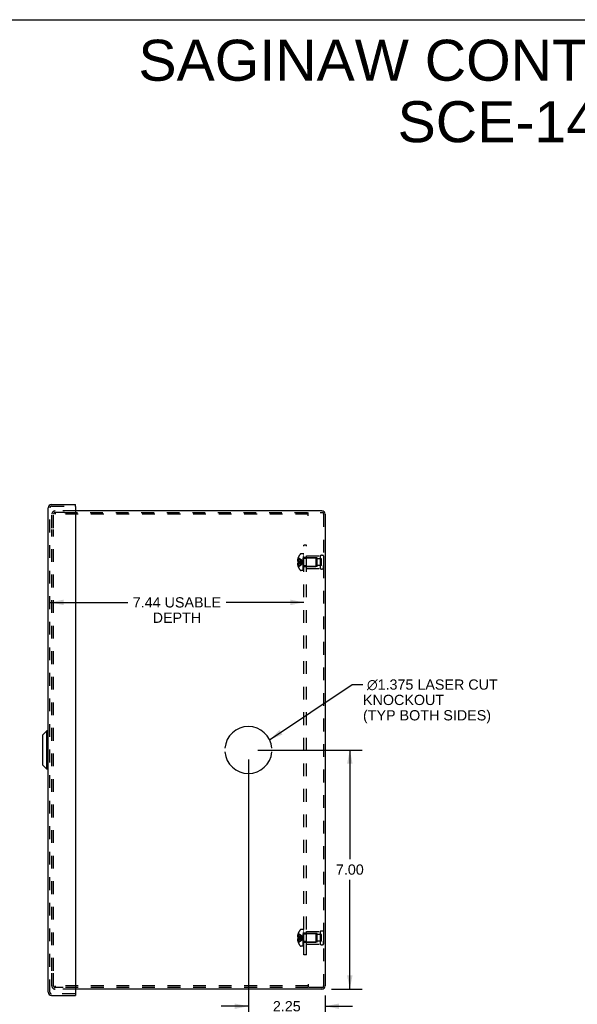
# Model space of a CAD drawing. Header units: inches. Extents: x 0 to 68, y 0 to 44.
# Tile 12 of 13: x 33.6 to 49.9, y 15.2 to 44. Entities that reach past the tile are written whole.
import ezdxf

# ---------------------------------------------------------------- set-up
doc = ezdxf.new("R2010")
doc.units = ezdxf.units.IN
doc.header["$LTSCALE"] = 3.74
doc.header["$MEASUREMENT"] = 0
doc.linetypes.add('HIDDEN', pattern=[0.2, 0.1, -0.1])
doc.layers.get('0').update_dxf_attribs({"linetype": 'CONTINUOUS'})
for name, color, linetype in [('DEFAULT_2', 8, 'HIDDEN'), ('DIMENSIONS', 7, 'CONTINUOUS'), ('DOOR_ASSEMBLY', 7, 'CONTINUOUS'), ('OPEN', 7, 'CONTINUOUS'), ('SUBPANEL', 7, 'CONTINUOUS')]:
    doc.layers.add(name, color=color, linetype=linetype)
doc.styles.get("Standard").update_dxf_attribs({"font": 'arial.ttf'})
doc.dimstyles.new('DIMSTYLE_1', dxfattribs={"dimtxt": 0.3, "dimasz": 0.4, "dimexe": 0.09, "dimexo": 0.07, "dimgap": 0.0375, "dimtad": 0, "dimtih": 1, "dimtoh": 1, "dimzin": 4, "dimdsep": 46, "dimtxsty": 'Standard', "dimblk": '_FILLED', "dimblk1": '_FILLED', "dimblk2": '_FILLED', "dimcen": 0.09, "dimadec": 3, "dimazin": 1, "dimtfac": 1, "dimtdec": 3, "dimtofl": 0, "dimtmove": 0, "dimatfit": 3, "dimldrblk": '_FILLED', "dimfxl": 0, "dimtolj": 1, "dimtzin": 4, "dimarcsym": 0})
doc.dimstyles.get("Standard").update_dxf_attribs({"dimtxt": 0.34, "dimasz": 0.4, "dimexe": 0.09, "dimexo": 0.07, "dimgap": 0.09, "dimtad": 0, "dimtih": 1, "dimtoh": 1, "dimdec": 3, "dimzin": 4, "dimdsep": 46, "dimtxsty": 'Standard', "dimblk": '_FILLED', "dimblk1": '_FILLED', "dimblk2": '_FILLED', "dimcen": 0.09, "dimadec": 3, "dimazin": 1, "dimtp": 0.001, "dimtm": 0.001, "dimtfac": 1, "dimtdec": 3, "dimtofl": 0, "dimtmove": 0, "dimatfit": 3, "dimldrblk": '_FILLED', "dimfxl": 0, "dimtolj": 1, "dimtzin": 4, "dimarcsym": 0})

# ---------------------------------------------------------------- blocks, each defined once
blk = doc.blocks.new('_FILLED')
at = {"color": 0, "linetype": 'ByBlock'}
blk.add_solid([(0, 0), (-1, 0.2), (-1, -0.2)], dxfattribs=at)
blk = doc.blocks.new('*D15')
at = {"layer": 'DIMENSIONS', "color": 2, "linetype": 'Continuous'}
for p, q in [((34.472, 26.941), (36.749, 26.941)), ((41.908, 26.941), (39.631, 26.941))]:
    blk.add_line(p, q, dxfattribs=at)
at = {"layer": 'DIMENSIONS', "color": 2, "linetype": 'Continuous', "xscale": 0.4, "yscale": 0.4, "zscale": 0.4, "rotation": 180}
blk.add_blockref('_FILLED', (34.472, 26.941), dxfattribs=at)
at = {"layer": 'DIMENSIONS', "color": 2, "linetype": 'Continuous', "xscale": 0.4, "yscale": 0.4, "zscale": 0.4}
blk.add_blockref('_FILLED', (41.908, 26.941), dxfattribs=at)
at = {"layer": 'DIMENSIONS', "color": 2, "linetype": 'Continuous', "insert": (38.19, 27.091), "char_height": 0.3, "width": 2.58178, "attachment_point": 2, "line_spacing_factor": 0.9}
blk.add_mtext('7.44 USABLE\\PDEPTH', dxfattribs=at)
blk = doc.blocks.new('*D20')
at = {"layer": 'DIMENSIONS', "color": 2, "linetype": 'Continuous'}
for p, q in [((40.561, 22.618), (43.611, 22.618)), ((43.251, 22.618), (43.251, 19.418)), ((43.251, 15.618), (43.251, 18.818)), ((42.716, 15.618), (43.611, 15.618))]:
    blk.add_line(p, q, dxfattribs=at)
at = {"layer": 'DIMENSIONS', "color": 2, "linetype": 'Continuous', "xscale": 0.4, "yscale": 0.4, "zscale": 0.4}
for p, rotation in [((43.251, 22.618), 90), ((43.251, 15.618), 270)]:
    blk.add_blockref('_FILLED', p, dxfattribs=dict(at, rotation=rotation))
at = {"layer": 'DIMENSIONS', "color": 2, "linetype": 'Continuous', "insert": (43.251, 19.268), "char_height": 0.3, "width": 0.81524, "attachment_point": 2, "line_spacing_factor": 0.9}
blk.add_mtext('7.00', dxfattribs=at)
blk = doc.blocks.new('*D21')
at = {"layer": 'DIMENSIONS', "color": 2, "linetype": 'Continuous'}
for p, q in [((40.281, 22.338), (40.281, 14.757)), ((42.531, 15.433), (42.531, 14.757)), ((40.281, 15.117), (39.481, 15.117)), ((42.531, 15.117), (43.331, 15.117))]:
    blk.add_line(p, q, dxfattribs=at)
at = {"layer": 'DIMENSIONS', "color": 2, "linetype": 'Continuous', "xscale": 0.4, "yscale": 0.4, "zscale": 0.4}
blk.add_blockref('_FILLED', (40.281, 15.117), dxfattribs=at)
at = {"layer": 'DIMENSIONS', "color": 2, "linetype": 'Continuous', "xscale": 0.4, "yscale": 0.4, "zscale": 0.4, "rotation": 180}
blk.add_blockref('_FILLED', (42.531, 15.117), dxfattribs=at)
at = {"layer": 'DIMENSIONS', "color": 2, "linetype": 'Continuous', "insert": (41.406, 15.267), "char_height": 0.3, "width": 0.81524, "attachment_point": 2, "line_spacing_factor": 0.9}
blk.add_mtext('2.25', dxfattribs=at)

msp = doc.modelspace()

# ---------------------------------------------------------------- linework, layer by layer
at = {"color": 7, "linetype": 'Continuous'}
msp.add_line((0, 44), (68, 44), dxfattribs=at)
at = {"color": 3, "linetype": 'Continuous'}
for p, q in [((42.436, 29.618), (35.222, 29.618)), ((42.531, 29.523), (42.531, 15.713)), ((42.436, 15.618), (35.222, 15.618))]:
    msp.add_line(p, q, dxfattribs=at)
for centre, start, end in [((42.436, 29.523), 0, 90), ((42.436, 15.713), 270, 360)]:
    msp.add_arc(centre, 0.0948, start, end, dxfattribs=at)
at = {"layer": 'DEFAULT_2', "color": 8, "linetype": 'HIDDEN'}
for p, q in [((34.531, 29.118), (34.531, 29.523)), ((34.579, 29.118), (34.579, 29.523)), ((35.222, 29.618), (34.626, 29.618)), ((34.904, 29.57), (34.626, 29.57)), ((34.629, 29.57), (34.629, 29.522)), ((42.031, 29.522), (34.629, 29.522)), ((34.904, 29.57), (42.436, 29.57)), ((42.031, 29.475), (42.031, 29.57)), ((42.483, 29.523), (42.483, 15.713)), ((34.531, 16.158), (34.531, 29.078)), ((34.579, 16.158), (34.579, 29.078)), ((41.742, 28.258), (41.742, 28.259)), ((41.742, 28.257), (41.742, 28.258)), ((41.742, 28.257), (41.742, 28.136)), ((41.888, 28.364), (41.827, 28.364)), ((41.888, 27.872), (41.888, 28.364)), ((41.893, 27.872), (41.893, 28.361)), ((41.908, 28.361), (41.893, 28.361)), ((41.908, 28.326), (41.893, 28.326)), ((41.908, 28.319), (41.893, 28.319)), ((41.908, 28.297), (41.893, 28.297)), ((41.908, 28.256), (41.893, 28.256)), ((41.908, 27.872), (41.908, 28.361)), ((41.983, 27.93), (41.983, 28.306)), ((41.983, 28.306), (42.383, 28.306)), ((42.383, 28.306), (42.383, 27.93)), ((42.483, 28.306), (42.483, 28.218)), ((42.483, 28.306), (42.483, 27.93)), ((41.742, 28.168), (41.72, 28.168)), ((41.742, 28.068), (41.72, 28.068)), ((41.742, 28.223), (41.729, 28.223)), ((41.742, 28.136), (41.729, 28.136)), ((41.742, 28.1), (41.729, 28.1)), ((41.742, 28.014), (41.729, 28.014)), ((41.742, 28.136), (41.742, 28.136)), ((41.742, 28.136), (41.771, 28.133)), ((41.742, 28.1), (41.742, 27.979)), ((41.742, 28.1), (41.742, 28.1)), ((41.742, 27.979), (41.742, 27.978)), ((41.742, 27.978), (41.742, 27.978)), ((41.771, 28.133), (41.799, 28.131)), ((41.878, 28.115), (41.903, 28.118)), ((41.878, 28.115), (41.903, 28.118)), ((41.908, 28.242), (41.893, 28.242)), ((41.908, 28.165), (41.893, 28.165)), ((41.908, 28.164), (41.893, 28.164)), ((41.908, 28.031), (41.893, 28.031)), ((41.908, 28.024), (41.893, 28.024)), ((41.908, 27.963), (41.893, 27.963)), ((41.925, 28.242), (42.253, 28.242)), ((41.925, 27.994), (42.253, 27.994)), ((42.295, 28.243), (41.983, 28.243)), ((42.295, 27.993), (41.983, 27.993)), ((42.253, 28.242), (42.253, 27.994)), ((42.263, 28.232), (42.253, 28.242)), ((42.263, 28.004), (42.253, 27.994)), ((42.263, 28.004), (42.263, 28.232)), ((42.295, 27.993), (42.295, 28.243)), ((42.42, 28.22), (42.295, 28.22)), ((42.42, 28.017), (42.295, 28.017)), ((42.42, 28.017), (42.42, 28.22)), ((42.483, 27.93), (42.483, 28.018)), ((41.888, 27.872), (41.827, 27.872)), ((41.908, 27.941), (41.893, 27.941)), ((41.908, 27.924), (41.893, 27.924)), ((41.908, 27.888), (41.893, 27.888)), ((41.893, 27.872), (41.908, 27.872)), ((41.983, 27.93), (42.383, 27.93)), ((41.888, 17.364), (41.827, 17.364)), ((41.888, 16.872), (41.888, 17.364)), ((41.908, 17.361), (41.893, 17.361)), ((41.893, 16.872), (41.893, 17.361)), ((41.908, 17.326), (41.893, 17.326)), ((41.908, 17.319), (41.893, 17.319)), ((41.908, 17.297), (41.893, 17.297)), ((41.908, 16.872), (41.908, 17.361)), ((41.983, 17.306), (42.383, 17.306)), ((41.983, 16.93), (41.983, 17.306)), ((42.383, 17.306), (42.383, 16.93)), ((42.483, 17.306), (42.483, 17.218)), ((42.483, 17.306), (42.483, 16.93)), ((41.742, 17.168), (41.72, 17.168)), ((41.742, 17.068), (41.72, 17.068)), ((41.742, 17.223), (41.729, 17.223)), ((41.742, 17.136), (41.729, 17.136)), ((41.742, 17.1), (41.729, 17.1)), ((41.742, 17.014), (41.729, 17.014)), ((41.742, 17.258), (41.742, 17.259)), ((41.742, 17.258), (41.742, 17.257)), ((41.742, 17.257), (41.742, 17.136)), ((41.742, 17.136), (41.742, 17.136)), ((41.742, 17.136), (41.771, 17.133)), ((41.742, 17.1), (41.742, 17.1)), ((41.742, 17.1), (41.742, 16.979)), ((41.771, 17.133), (41.799, 17.131)), ((41.878, 17.115), (41.903, 17.118)), ((41.878, 17.115), (41.903, 17.118)), ((41.908, 17.256), (41.893, 17.256)), ((41.908, 17.242), (41.893, 17.242)), ((41.908, 17.165), (41.893, 17.165)), ((41.908, 17.164), (41.893, 17.164)), ((41.908, 17.031), (41.893, 17.031)), ((41.908, 17.024), (41.893, 17.024)), ((41.925, 17.242), (42.253, 17.242)), ((42.295, 17.243), (41.983, 17.243)), ((42.263, 17.232), (42.253, 17.242)), ((42.253, 17.242), (42.253, 16.994)), ((42.263, 17.004), (42.263, 17.232)), ((42.295, 16.993), (42.295, 17.243)), ((42.42, 17.22), (42.295, 17.22)), ((42.42, 17.017), (42.295, 17.017)), ((42.42, 17.017), (42.42, 17.22)), ((42.483, 16.93), (42.483, 17.018)), ((41.742, 16.979), (41.742, 16.978)), ((41.742, 16.978), (41.742, 16.978)), ((41.888, 16.872), (41.827, 16.872)), ((41.908, 16.963), (41.893, 16.963)), ((41.908, 16.941), (41.893, 16.941)), ((41.908, 16.924), (41.893, 16.924)), ((41.908, 16.888), (41.893, 16.888)), ((41.893, 16.872), (41.908, 16.872)), ((41.925, 16.994), (42.253, 16.994)), ((42.295, 16.993), (41.983, 16.993)), ((41.983, 16.93), (42.383, 16.93)), ((42.263, 17.004), (42.253, 16.994)), ((34.531, 15.713), (34.531, 16.118)), ((34.579, 15.713), (34.579, 16.118)), ((34.647, 15.666), (34.626, 15.666)), ((35.222, 15.618), (34.626, 15.618)), ((42.031, 15.714), (34.629, 15.714)), ((34.629, 15.714), (34.629, 15.666)), ((34.862, 15.666), (34.647, 15.666)), ((42.031, 15.666), (34.862, 15.666)), ((42.031, 15.761), (42.031, 15.666)), ((42.436, 15.666), (42.031, 15.666))]:
    msp.add_line(p, q, dxfattribs=at)
for points in [[(41.742, 28.258), (41.771, 28.239), (41.799, 28.217), (41.826, 28.195), (41.853, 28.171), (41.878, 28.145), (41.903, 28.118)], [(41.729, 28.223), (41.727, 28.215), (41.726, 28.208), (41.724, 28.202), (41.723, 28.195), (41.722, 28.188), (41.721, 28.181), (41.72, 28.174), (41.72, 28.168)], [(41.72, 28.168), (41.72, 28.165), (41.721, 28.162), (41.721, 28.159), (41.722, 28.156), (41.723, 28.153), (41.724, 28.15), (41.725, 28.146), (41.726, 28.143), (41.728, 28.14), (41.729, 28.136)], [(41.729, 28.1), (41.728, 28.096), (41.726, 28.093), (41.725, 28.09), (41.724, 28.086), (41.723, 28.083), (41.722, 28.08), (41.721, 28.077), (41.721, 28.074), (41.72, 28.071), (41.72, 28.068)], [(41.72, 28.068), (41.72, 28.062), (41.721, 28.055), (41.722, 28.048), (41.723, 28.041), (41.724, 28.034), (41.726, 28.028), (41.727, 28.021), (41.729, 28.014)], [(41.742, 28.223), (41.771, 28.208), (41.799, 28.192), (41.826, 28.175), (41.853, 28.157), (41.878, 28.138), (41.903, 28.118)], [(41.742, 28.168), (41.771, 28.161), (41.799, 28.153), (41.826, 28.145), (41.853, 28.137), (41.878, 28.128), (41.903, 28.118)], [(41.742, 28.136), (41.742, 28.133), (41.742, 28.13), (41.742, 28.127), (41.742, 28.124), (41.742, 28.121), (41.742, 28.118)], [(41.742, 28.014), (41.771, 28.028), (41.799, 28.044), (41.826, 28.061), (41.853, 28.079), (41.878, 28.098), (41.903, 28.118)], [(41.742, 27.978), (41.771, 27.997), (41.799, 28.019), (41.826, 28.041), (41.853, 28.065), (41.878, 28.091), (41.903, 28.118)], [(41.742, 28.118), (41.742, 28.115), (41.742, 28.112), (41.742, 28.109), (41.742, 28.106), (41.742, 28.103), (41.742, 28.1)], [(41.742, 28.068), (41.771, 28.075), (41.799, 28.083), (41.826, 28.091), (41.853, 28.099), (41.878, 28.108), (41.903, 28.118)], [(41.742, 28.1), (41.771, 28.103), (41.799, 28.105), (41.826, 28.108), (41.853, 28.111), (41.878, 28.115)], [(41.742, 28.1), (41.771, 28.103), (41.799, 28.105), (41.826, 28.108), (41.853, 28.111)], [(41.799, 28.131), (41.826, 28.128), (41.853, 28.125), (41.878, 28.121), (41.903, 28.118)], [(41.826, 28.128), (41.853, 28.125), (41.878, 28.121), (41.903, 28.118)], [(41.729, 17.223), (41.727, 17.215), (41.726, 17.208), (41.724, 17.202), (41.723, 17.195), (41.722, 17.188), (41.721, 17.181), (41.72, 17.174), (41.72, 17.168)], [(41.72, 17.168), (41.72, 17.165), (41.721, 17.162), (41.721, 17.159), (41.722, 17.156), (41.723, 17.153), (41.724, 17.15), (41.725, 17.146), (41.726, 17.143), (41.728, 17.14), (41.729, 17.136)], [(41.729, 17.1), (41.728, 17.096), (41.726, 17.093), (41.725, 17.09), (41.724, 17.086), (41.723, 17.083), (41.722, 17.08), (41.721, 17.077), (41.721, 17.074), (41.72, 17.071), (41.72, 17.068)], [(41.72, 17.068), (41.72, 17.062), (41.721, 17.055), (41.722, 17.048), (41.723, 17.041), (41.724, 17.034), (41.726, 17.028), (41.727, 17.021), (41.729, 17.014)], [(41.742, 17.258), (41.771, 17.239), (41.799, 17.217), (41.826, 17.195), (41.853, 17.171), (41.878, 17.145), (41.903, 17.118)], [(41.742, 17.223), (41.771, 17.208), (41.799, 17.192), (41.826, 17.175), (41.853, 17.157), (41.878, 17.138), (41.903, 17.118)], [(41.742, 17.168), (41.771, 17.161), (41.799, 17.153), (41.826, 17.145), (41.853, 17.137), (41.878, 17.128), (41.903, 17.118)], [(41.742, 17.118), (41.742, 17.121), (41.742, 17.124), (41.742, 17.127), (41.742, 17.13), (41.742, 17.133), (41.742, 17.136)], [(41.742, 17.068), (41.771, 17.075), (41.799, 17.083), (41.826, 17.091), (41.853, 17.099), (41.878, 17.108), (41.903, 17.118)], [(41.742, 17.1), (41.742, 17.103), (41.742, 17.106), (41.742, 17.109), (41.742, 17.112), (41.742, 17.115), (41.742, 17.118)], [(41.742, 16.978), (41.771, 16.997), (41.799, 17.019), (41.826, 17.041), (41.853, 17.065), (41.878, 17.091), (41.903, 17.118)], [(41.742, 17.014), (41.771, 17.028), (41.799, 17.044), (41.826, 17.061), (41.853, 17.079), (41.878, 17.098), (41.903, 17.118)], [(41.742, 17.1), (41.771, 17.103), (41.799, 17.105), (41.826, 17.108), (41.853, 17.111), (41.878, 17.115)], [(41.742, 17.1), (41.771, 17.103), (41.799, 17.105), (41.826, 17.108), (41.853, 17.111)], [(41.799, 17.131), (41.826, 17.128), (41.853, 17.125), (41.878, 17.121), (41.903, 17.118)], [(41.826, 17.128), (41.853, 17.125), (41.878, 17.121), (41.903, 17.118)]]:
    msp.add_lwpolyline(points, dxfattribs=at)
for centre, radius, start, end in [((34.626, 29.523), 0.0948, 90, 180), ((34.626, 29.523), 0.0468, 90, 180), ((42.436, 29.523), 0.0468, 0, 90), ((42.07, 28.118), 0.357, 156.9983, 162.9593), ((42.07, 28.118), 0.357, 139.0666, 156.8097), ((41.827, 28.329), 0.035, 90, 139.0666), ((41.925, 28.279), 0.0372, 180, 210.0497), ((42.433, 28.219), 0.1, 60.0508, 119.9492), ((42.07, 28.118), 0.357, 197.0407, 203.0017), ((42.07, 28.118), 0.357, 203.1903, 220.9334), ((41.925, 27.957), 0.0372, 149.9503, 180), ((41.925, 28.279), 0.0372, 242.4601, 270), ((41.925, 27.957), 0.0372, 90, 117.5399), ((41.827, 27.907), 0.035, 220.9334, 270), ((42.433, 28.017), 0.1, 240.0508, 299.9492), ((42.07, 17.118), 0.357, 139.0666, 156.8097), ((41.827, 17.329), 0.035, 90, 139.0666), ((42.433, 17.219), 0.1, 60.0508, 119.9492), ((42.07, 17.118), 0.357, 156.9983, 162.9593), ((42.07, 17.118), 0.357, 197.0407, 203.0017), ((41.925, 17.279), 0.0372, 180, 210.0497), ((41.925, 17.279), 0.0372, 242.4601, 270), ((42.07, 17.118), 0.357, 203.1903, 220.9334), ((41.827, 16.907), 0.035, 220.9334, 270), ((41.925, 16.957), 0.0372, 149.9503, 180), ((41.925, 16.957), 0.0372, 90, 117.5399), ((42.433, 17.017), 0.1, 240.0508, 299.9492), ((34.626, 15.713), 0.0948, 180, 270), ((34.626, 15.713), 0.0468, 180, 270), ((42.436, 15.713), 0.0468, 270, 360)]:
    msp.add_arc(centre, radius, start, end, dxfattribs=at)
at = {"layer": 'DOOR_ASSEMBLY', "color": 3, "linetype": 'Continuous'}
for p, q in [((34.424, 15.525), (34.424, 29.711)), ((34.519, 29.806), (35.222, 29.806)), ((35.222, 29.743), (35.222, 15.494)), ((34.519, 15.431), (35.222, 15.431))]:
    msp.add_line(p, q, dxfattribs=at)
at = {"layer": 'DOOR_ASSEMBLY', "color": 8, "linetype": 'HIDDEN'}
for p, q in [((34.472, 15.525), (34.472, 29.711)), ((34.519, 29.758), (35.207, 29.758)), ((35.207, 15.479), (34.519, 15.479))]:
    msp.add_line(p, q, dxfattribs=at)
at = {"layer": 'DOOR_ASSEMBLY', "color": 7, "linetype": 'Continuous'}
for p, q in [((35.222, 29.758), (35.207, 29.758)), ((35.222, 29.758), (35.222, 29.806)), ((34.268, 23.063), (34.386, 23.181)), ((34.268, 22.174), (34.268, 23.063)), ((34.386, 22.056), (34.386, 23.181)), ((34.424, 23.181), (34.386, 23.181)), ((34.268, 22.174), (34.386, 22.056)), ((34.424, 22.056), (34.386, 22.056)), ((35.207, 15.479), (35.222, 15.479)), ((35.222, 15.479), (35.222, 15.431))]:
    msp.add_line(p, q, dxfattribs=at)
at = {"layer": 'DOOR_ASSEMBLY', "color": 3, "linetype": 'Continuous'}
for centre, radius, start, end in [((34.519, 29.711), 0.0948, 90, 180), ((35.207, 29.743), 0.015, 0, 90), ((34.519, 15.525), 0.0948, 180, 270), ((35.207, 15.494), 0.015, 270, 360)]:
    msp.add_arc(centre, radius, start, end, dxfattribs=at)
at = {"layer": 'DOOR_ASSEMBLY', "color": 8, "linetype": 'HIDDEN'}
for centre, start, end in [((34.519, 29.711), 90, 180), ((34.519, 15.525), 180, 270)]:
    msp.add_arc(centre, 0.0468, start, end, dxfattribs=at)
at = {"layer": 'OPEN', "color": 40, "linetype": 'Continuous'}
for start, end in [(4.5886, 175.4114), (184.5886, 355.4114)]:
    msp.add_arc((40.281, 22.618), 0.688, start, end, dxfattribs=at)
at = {"layer": 'SUBPANEL', "color": 8, "linetype": 'HIDDEN'}
for p, q in [((41.908, 16.618), (41.908, 28.618)), ((41.983, 28.618), (41.908, 28.618)), ((41.983, 16.618), (41.983, 28.618)), ((41.983, 28.259), (41.908, 28.259)), ((41.983, 28.227), (41.908, 28.227)), ((41.983, 28.009), (41.908, 28.009)), ((41.983, 27.978), (41.908, 27.978)), ((41.983, 17.259), (41.908, 17.259)), ((41.983, 17.227), (41.908, 17.227)), ((41.983, 17.009), (41.908, 17.009)), ((41.983, 16.978), (41.908, 16.978)), ((41.983, 16.618), (41.908, 16.618))]:
    msp.add_line(p, q, dxfattribs=at)

# ---------------------------------------------------------------- texts
at = {"layer": 'DIMENSIONS', "color": 2, "linetype": 'Continuous', "line_spacing_factor": 0.9}
for s, insert, char_height, width, attachment_point in [('SAGINAW CONTROL & ENGINEERING\\PSCE-14N1208NKLP', (52.243, 43.413), 1.2, 30.30781, 2), (' \\fgdt;{\\fgdt;n}\\fArial;1.375 LASER CUT\\PKNOCKOUT\\P(TYP BOTH SIDES)', (43.636, 24.685), 0.3, 4.02788, 1)]:
    msp.add_mtext(s, dxfattribs=dict(at, insert=insert, char_height=char_height, width=width, attachment_point=attachment_point))

# ---------------------------------------------------------------- dimensions: what is measured, and where the dimension line sits
at = {"layer": 'DIMENSIONS', "color": 2, "linetype": 'Continuous'}
dim = msp.add_linear_dim(base=(34.472, 26.941), p1=(41.908, 28.368), p2=(34.472, 29.758), angle=180, text='<> USABLE\\PDEPTH', dimstyle='DIMSTYLE_1', dxfattribs=at)
dim.commit()
dim.dimension.update_dxf_attribs({"geometry": '*D15', "text_midpoint": (38.19, 26.716), "dimtype": 160})
for base, p1, p2, angle, picture, middle in [((43.251, 22.618), (42.646, 15.618), (40.491, 22.618), 90, '*D20', (43.252, 19.116)), ((40.281, 15.117), (42.531, 14.687), (40.281, 22.408), 180, '*D21', (41.403, 15.115))]:
    dim = msp.add_linear_dim(base=base, p1=p1, p2=p2, angle=angle, dimstyle='DIMSTYLE_1', dxfattribs=at)
    dim.commit()
    dim.dimension.update_dxf_attribs({"geometry": picture, "text_midpoint": middle, "dimtype": 160})

# ---------------------------------------------------------------- leaders
at = {"layer": 'DIMENSIONS', "color": 2, "linetype": 'Continuous', "annotation_type": 0, "has_hookline": 1, "hookline_direction": 1, "text_width": 3.858}
msp.add_leader([(40.901, 22.916), (43.318, 24.535), (43.636, 24.535)], dimstyle='Standard', override={"dimtad": 0}, dxfattribs=at)

doc.saveas('drawing.dxf')
